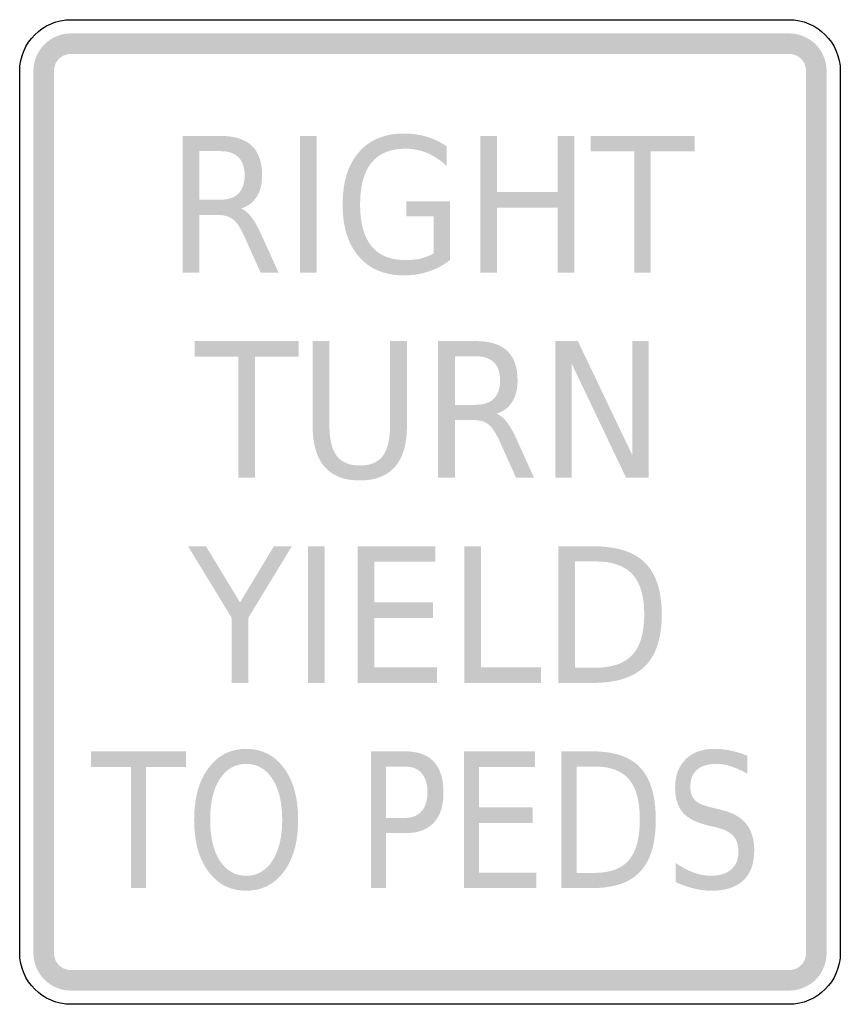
# Model space of a CAD drawing. Header units: inches. Extents: x -0.5 to 0.5, y -0.6 to 0.6.
import ezdxf

# ---------------------------------------------------------------- set-up
doc = ezdxf.new("R2010")
doc.units = ezdxf.units.IN
doc.header["$MEASUREMENT"] = 0

msp = doc.modelspace()

# ---------------------------------------------------------------- hatches: boundary and pattern name
for points in [[(-0.4375, 0.5833), (-0.442, 0.5831), (-0.4464, 0.5825), (-0.4508, 0.5814), (-0.455, 0.5798), (-0.4591, 0.5779), (-0.463, 0.5756), (-0.4666, 0.5729), (-0.4699, 0.5699), (-0.4729, 0.5666), (-0.4756, 0.563), (-0.4779, 0.5591), (-0.4798, 0.555), (-0.4814, 0.5508), (-0.4825, 0.5464), (-0.4831, 0.542), (-0.4833, 0.5375), (-0.4583, 0.5375), (-0.4582, 0.5395), (-0.4579, 0.5416), (-0.4574, 0.5435), (-0.4567, 0.5455), (-0.4559, 0.5473), (-0.4548, 0.5491), (-0.4536, 0.5507), (-0.4522, 0.5522), (-0.4507, 0.5536), (-0.4491, 0.5548), (-0.4473, 0.5559), (-0.4455, 0.5567), (-0.4435, 0.5574), (-0.4416, 0.5579), (-0.4395, 0.5582), (-0.4375, 0.5583), (-0.4375, 0.5833)], [(-0.4375, 0.5583), (0.4375, 0.5583), (0.4375, 0.5833), (-0.4375, 0.5833), (-0.4375, 0.5583)], [(0.4833, 0.5375), (0.4831, 0.542), (0.4825, 0.5464), (0.4814, 0.5508), (0.4798, 0.555), (0.4779, 0.5591), (0.4756, 0.563), (0.4729, 0.5666), (0.4699, 0.5699), (0.4666, 0.5729), (0.463, 0.5756), (0.4591, 0.5779), (0.455, 0.5798), (0.4508, 0.5814), (0.4464, 0.5825), (0.442, 0.5831), (0.4375, 0.5833), (0.4375, 0.5583), (0.4395, 0.5582), (0.4416, 0.5579), (0.4435, 0.5574), (0.4455, 0.5567), (0.4473, 0.5559), (0.4491, 0.5548), (0.4507, 0.5536), (0.4522, 0.5522), (0.4536, 0.5507), (0.4548, 0.5491), (0.4559, 0.5473), (0.4567, 0.5455), (0.4574, 0.5435), (0.4579, 0.5416), (0.4582, 0.5395), (0.4583, 0.5375), (0.4833, 0.5375)], [(-0.4583, -0.5375), (-0.4583, 0.5375), (-0.4833, 0.5375), (-0.4833, -0.5375), (-0.4583, -0.5375)], [(0.4583, 0.5375), (0.4583, -0.5375), (0.4833, -0.5375), (0.4833, 0.5375), (0.4583, 0.5375)], [(-0.1585, 0.4583), (-0.1382, 0.4583), (-0.1382, 0.2917), (-0.1585, 0.2917), (-0.1585, 0.4583)], [(0.0615, 0.4583), (0.0818, 0.4583), (0.0818, 0.39), (0.1555, 0.39), (0.1555, 0.4583), (0.1758, 0.4583), (0.1758, 0.2917), (0.1555, 0.2917), (0.1555, 0.371), (0.0818, 0.371), (0.0818, 0.2917), (0.0615, 0.2917), (0.0615, 0.4583)], [(0.1956, 0.4583), (0.3224, 0.4583), (0.3224, 0.4394), (0.2691, 0.4394), (0.2691, 0.2917), (0.2488, 0.2917), (0.2488, 0.4394), (0.1956, 0.4394), (0.1956, 0.4583)], [(-0.2869, 0.2083), (-0.1601, 0.2083), (-0.1601, 0.1894), (-0.2133, 0.1894), (-0.2133, 0.0417), (-0.2336, 0.0417), (-0.2336, 0.1894), (-0.2869, 0.1894), (-0.2869, 0.2083)], [(0.1528, 0.2083), (0.1802, 0.2083), (0.2467, 0.0689), (0.2467, 0.2083), (0.2664, 0.2083), (0.2664, 0.0417), (0.239, 0.0417), (0.1725, 0.1811), (0.1725, 0.0417), (0.1528, 0.0417), (0.1528, 0.2083)], [(-0.2949, -0.0417), (-0.273, -0.0417), (-0.2315, -0.1102), (-0.1902, -0.0417), (-0.1683, -0.0417), (-0.2214, -0.129), (-0.2214, -0.2083), (-0.2417, -0.2083), (-0.2417, -0.129), (-0.2949, -0.0417)], [(-0.1488, -0.0417), (-0.1284, -0.0417), (-0.1284, -0.2083), (-0.1488, -0.2083), (-0.1488, -0.0417)], [(-0.0881, -0.0417), (0.0066, -0.0417), (0.0066, -0.0606), (-0.0678, -0.0606), (-0.0678, -0.11), (0.0036, -0.11), (0.0036, -0.129), (-0.0678, -0.129), (-0.0678, -0.1894), (0.0085, -0.1894), (0.0085, -0.2083), (-0.0881, -0.2083), (-0.0881, -0.0417)], [(0.0418, -0.0417), (0.0621, -0.0417), (0.0621, -0.1894), (0.1351, -0.1894), (0.1351, -0.2083), (0.0418, -0.2083), (0.0418, -0.0417)], [(-0.4132, -0.2917), (-0.2973, -0.2917), (-0.2973, -0.3106), (-0.346, -0.3106), (-0.346, -0.4583), (-0.3645, -0.4583), (-0.3645, -0.3106), (-0.4132, -0.3106), (-0.4132, -0.2917)], [(0.0413, -0.2917), (0.1279, -0.2917), (0.1279, -0.3106), (0.0598, -0.3106), (0.0598, -0.36), (0.1251, -0.36), (0.1251, -0.379), (0.0598, -0.379), (0.0598, -0.4394), (0.1296, -0.4394), (0.1296, -0.4583), (0.0413, -0.4583), (0.0413, -0.2917)], [(-0.4833, -0.5375), (-0.4831, -0.542), (-0.4825, -0.5464), (-0.4814, -0.5508), (-0.4798, -0.555), (-0.4779, -0.5591), (-0.4756, -0.563), (-0.4729, -0.5666), (-0.4699, -0.5699), (-0.4666, -0.5729), (-0.463, -0.5756), (-0.4591, -0.5779), (-0.455, -0.5798), (-0.4508, -0.5814), (-0.4464, -0.5825), (-0.442, -0.5831), (-0.4375, -0.5833), (-0.4375, -0.5583), (-0.4395, -0.5582), (-0.4416, -0.5579), (-0.4435, -0.5574), (-0.4455, -0.5567), (-0.4473, -0.5559), (-0.4491, -0.5548), (-0.4507, -0.5536), (-0.4522, -0.5522), (-0.4536, -0.5507), (-0.4548, -0.5491), (-0.4559, -0.5473), (-0.4567, -0.5455), (-0.4574, -0.5435), (-0.4579, -0.5416), (-0.4582, -0.5395), (-0.4583, -0.5375), (-0.4833, -0.5375)], [(0.4375, -0.5833), (0.4417, -0.5831), (0.4459, -0.5826), (0.45, -0.5816), (0.4541, -0.5802), (0.4579, -0.5785), (0.4616, -0.5765), (0.4651, -0.5741), (0.4684, -0.5714), (0.4714, -0.5684), (0.4741, -0.5651), (0.4765, -0.5616), (0.4785, -0.5579), (0.4802, -0.5541), (0.4816, -0.55), (0.4826, -0.5459), (0.4831, -0.5417), (0.4833, -0.5375), (0.4583, -0.5375), (0.4582, -0.5394), (0.458, -0.5413), (0.4575, -0.5432), (0.4569, -0.545), (0.4561, -0.5468), (0.4552, -0.5485), (0.4541, -0.5501), (0.4529, -0.5515), (0.4515, -0.5529), (0.4501, -0.5541), (0.4485, -0.5552), (0.4468, -0.5561), (0.445, -0.5569), (0.4432, -0.5575), (0.4413, -0.558), (0.4394, -0.5582), (0.4375, -0.5583), (0.4375, -0.5833)], [(0.4375, -0.5583), (-0.4375, -0.5583), (-0.4375, -0.5833), (0.4375, -0.5833), (0.4375, -0.5583)]]:
    msp.add_hatch(color=7).paths.add_polyline_path(points)
h = msp.add_hatch(color=7)
edge = h.paths.add_edge_path()
edge.add_spline(control_points=[(-0.2303, 0.3698), (-0.2259, 0.3682), (-0.2217, 0.3647), (-0.2176, 0.3593), (-0.2135, 0.354), (-0.2093, 0.3466), (-0.2052, 0.3372)], knot_values=[0, 0, 0, 0, 1, 1, 1, 2, 2, 2, 2], degree=3, periodic=0)
edge.add_line((-0.2052, 0.3372), (-0.1845, 0.2917))
edge.add_line((-0.1845, 0.2917), (-0.2064, 0.2917))
edge.add_line((-0.2064, 0.2917), (-0.2256, 0.3344))
edge.add_spline(control_points=[(-0.2256, 0.3344), (-0.2305, 0.3456), (-0.2353, 0.353), (-0.24, 0.3566), (-0.2446, 0.3603), (-0.251, 0.3621), (-0.259, 0.3621)], knot_values=[0, 0, 0, 0, 1, 1, 1, 2, 2, 2, 2], degree=3, periodic=0)
edge.add_line((-0.259, 0.3621), (-0.2811, 0.3621))
edge.add_line((-0.2811, 0.3621), (-0.2811, 0.2917))
edge.add_line((-0.2811, 0.2917), (-0.3014, 0.2917))
edge.add_line((-0.3014, 0.2917), (-0.3014, 0.4583))
edge.add_line((-0.3014, 0.4583), (-0.2556, 0.4583))
edge.add_spline(control_points=[(-0.2556, 0.4583), (-0.2384, 0.4583), (-0.2256, 0.4544), (-0.2172, 0.4464), (-0.2088, 0.4384), (-0.2046, 0.4264), (-0.2046, 0.4103), (-0.2046, 0.3998), (-0.2068, 0.3911), (-0.2112, 0.3842), (-0.2155, 0.3773), (-0.2219, 0.3725), (-0.2303, 0.3698)], knot_values=[0, 0, 0, 0, 1, 1, 1, 2, 2, 2, 3, 3, 3, 4, 4, 4, 4], degree=3, periodic=0)
edge = h.paths.add_edge_path(flags=0)
edge.add_line((-0.2811, 0.4398), (-0.2811, 0.3806))
edge.add_line((-0.2811, 0.3806), (-0.2556, 0.3806))
edge.add_spline(control_points=[(-0.2556, 0.3806), (-0.2458, 0.3806), (-0.2384, 0.3831), (-0.2334, 0.3882), (-0.2284, 0.3932), (-0.2259, 0.4006), (-0.2259, 0.4103), (-0.2259, 0.4201), (-0.2284, 0.4274), (-0.2334, 0.4324), (-0.2384, 0.4373), (-0.2458, 0.4398), (-0.2556, 0.4398)], knot_values=[0, 0, 0, 0, 1, 1, 1, 2, 2, 2, 3, 3, 3, 4, 4, 4, 4], degree=3, periodic=0)
edge.add_line((-0.2556, 0.4398), (-0.2811, 0.4398))
h = msp.add_hatch(color=7)
edge = h.paths.add_edge_path()
edge.add_line((0.0044, 0.3154), (0.0044, 0.3602))
edge.add_line((0.0044, 0.3602), (-0.0288, 0.3602))
edge.add_line((-0.0288, 0.3602), (-0.0288, 0.3787))
edge.add_line((-0.0288, 0.3787), (0.0244, 0.3787))
edge.add_line((0.0244, 0.3787), (0.0244, 0.3072))
edge.add_spline(control_points=[(0.0244, 0.3072), (0.0166, 0.301), (0.008, 0.2963), (-0.0015, 0.2932), (-0.0109, 0.29), (-0.021, 0.2884), (-0.0317, 0.2884), (-0.0551, 0.2884), (-0.0735, 0.296), (-0.0867, 0.3113), (-0.0999, 0.3265), (-0.1065, 0.3477), (-0.1065, 0.3748), (-0.1065, 0.4021), (-0.0999, 0.4233), (-0.0867, 0.4385), (-0.0735, 0.4537), (-0.0551, 0.4613), (-0.0317, 0.4613), (-0.022, 0.4613), (-0.0127, 0.46), (-0.0039, 0.4573), (0.005, 0.4547), (0.0131, 0.4507), (0.0205, 0.4455)], knot_values=[0, 0, 0, 0, 1, 1, 1, 2, 2, 2, 3, 3, 3, 4, 4, 4, 5, 5, 5, 6, 6, 6, 7, 7, 7, 8, 8, 8, 8], degree=3, periodic=0)
edge.add_line((0.0205, 0.4455), (0.0205, 0.4215))
edge.add_spline(control_points=[(0.0205, 0.4215), (0.013, 0.4286), (0.005, 0.4339), (-0.0034, 0.4375), (-0.0119, 0.441), (-0.0207, 0.4428), (-0.03, 0.4428), (-0.0483, 0.4428), (-0.0621, 0.4371), (-0.0713, 0.4257), (-0.0806, 0.4144), (-0.0852, 0.3974), (-0.0852, 0.3748), (-0.0852, 0.3524), (-0.0806, 0.3354), (-0.0713, 0.324), (-0.0621, 0.3127), (-0.0483, 0.307), (-0.03, 0.307), (-0.0228, 0.307), (-0.0164, 0.3076), (-0.0108, 0.309), (-0.0052, 0.3104), (-0.0001, 0.3125), (0.0044, 0.3154)], knot_values=[0, 0, 0, 0, 1, 1, 1, 2, 2, 2, 3, 3, 3, 4, 4, 4, 5, 5, 5, 6, 6, 6, 7, 7, 7, 8, 8, 8, 8], degree=3, periodic=0)
h = msp.add_hatch(color=7)
edge = h.paths.add_edge_path()
edge.add_line((-0.143, 0.2083), (-0.1226, 0.2083))
edge.add_line((-0.1226, 0.2083), (-0.1226, 0.1071))
edge.add_spline(control_points=[(-0.1226, 0.1071), (-0.1226, 0.0892), (-0.1197, 0.0764), (-0.1138, 0.0685), (-0.108, 0.0607), (-0.0985, 0.0567), (-0.0855, 0.0567), (-0.0725, 0.0567), (-0.0631, 0.0607), (-0.0573, 0.0685), (-0.0515, 0.0764), (-0.0486, 0.0892), (-0.0486, 0.1071)], knot_values=[0, 0, 0, 0, 1, 1, 1, 2, 2, 2, 3, 3, 3, 4, 4, 4, 4], degree=3, periodic=0)
edge.add_line((-0.0486, 0.1071), (-0.0486, 0.2083))
edge.add_line((-0.0486, 0.2083), (-0.0281, 0.2083))
edge.add_line((-0.0281, 0.2083), (-0.0281, 0.1043))
edge.add_spline(control_points=[(-0.0281, 0.1043), (-0.0281, 0.0826), (-0.033, 0.0662), (-0.0426, 0.0551), (-0.0523, 0.044), (-0.0666, 0.0384), (-0.0855, 0.0384), (-0.1045, 0.0384), (-0.1188, 0.044), (-0.1285, 0.0551), (-0.1382, 0.0662), (-0.143, 0.0826), (-0.143, 0.1043)], knot_values=[0, 0, 0, 0, 1, 1, 1, 2, 2, 2, 3, 3, 3, 4, 4, 4, 4], degree=3, periodic=0)
edge.add_line((-0.143, 0.1043), (-0.143, 0.2083))
h = msp.add_hatch(color=7)
edge = h.paths.add_edge_path()
edge.add_spline(control_points=[(0.081, 0.1198), (0.0854, 0.1182), (0.0897, 0.1147), (0.0938, 0.1093), (0.0979, 0.104), (0.102, 0.0966), (0.1062, 0.0872)], knot_values=[0, 0, 0, 0, 1, 1, 1, 2, 2, 2, 2], degree=3, periodic=0)
edge.add_line((0.1062, 0.0872), (0.1268, 0.0417))
edge.add_line((0.1268, 0.0417), (0.1049, 0.0417))
edge.add_line((0.1049, 0.0417), (0.0857, 0.0844))
edge.add_spline(control_points=[(0.0857, 0.0844), (0.0808, 0.0956), (0.076, 0.103), (0.0714, 0.1066), (0.0667, 0.1103), (0.0604, 0.1121), (0.0524, 0.1121)], knot_values=[0, 0, 0, 0, 1, 1, 1, 2, 2, 2, 2], degree=3, periodic=0)
edge.add_line((0.0524, 0.1121), (0.0303, 0.1121))
edge.add_line((0.0303, 0.1121), (0.0303, 0.0417))
edge.add_line((0.0303, 0.0417), (0.0099, 0.0417))
edge.add_line((0.0099, 0.0417), (0.0099, 0.2083))
edge.add_line((0.0099, 0.2083), (0.0557, 0.2083))
edge.add_spline(control_points=[(0.0557, 0.2083), (0.0729, 0.2083), (0.0857, 0.2044), (0.0941, 0.1964), (0.1025, 0.1884), (0.1067, 0.1764), (0.1067, 0.1603), (0.1067, 0.1498), (0.1045, 0.1411), (0.1002, 0.1342), (0.0958, 0.1273), (0.0895, 0.1225), (0.081, 0.1198)], knot_values=[0, 0, 0, 0, 1, 1, 1, 2, 2, 2, 3, 3, 3, 4, 4, 4, 4], degree=3, periodic=0)
edge = h.paths.add_edge_path(flags=0)
edge.add_line((0.0303, 0.1898), (0.0303, 0.1306))
edge.add_line((0.0303, 0.1306), (0.0557, 0.1306))
edge.add_spline(control_points=[(0.0557, 0.1306), (0.0655, 0.1306), (0.0729, 0.1331), (0.0779, 0.1382), (0.0829, 0.1432), (0.0854, 0.1506), (0.0854, 0.1603), (0.0854, 0.1701), (0.0829, 0.1774), (0.0779, 0.1824), (0.0729, 0.1873), (0.0655, 0.1898), (0.0557, 0.1898)], knot_values=[0, 0, 0, 0, 1, 1, 1, 2, 2, 2, 3, 3, 3, 4, 4, 4, 4], degree=3, periodic=0)
edge.add_line((0.0557, 0.1898), (0.0303, 0.1898))
h = msp.add_hatch(color=7)
edge = h.paths.add_edge_path()
edge.add_line((0.1563, -0.0417), (0.198, -0.0417))
edge.add_spline(control_points=[(0.198, -0.0417), (0.2271, -0.0417), (0.2484, -0.0484), (0.262, -0.0618), (0.2756, -0.0752), (0.2824, -0.0963), (0.2824, -0.1248), (0.2824, -0.1536), (0.2755, -0.1747), (0.2619, -0.1881), (0.2482, -0.2016), (0.2269, -0.2083), (0.198, -0.2083)], knot_values=[0, 0, 0, 0, 1, 1, 1, 2, 2, 2, 3, 3, 3, 4, 4, 4, 4], degree=3, periodic=0)
edge.add_line((0.198, -0.2083), (0.1563, -0.2083))
edge.add_line((0.1563, -0.2083), (0.1563, -0.0417))
edge = h.paths.add_edge_path(flags=0)
edge.add_line((0.1767, -0.0602), (0.1767, -0.1898))
edge.add_line((0.1767, -0.1898), (0.2011, -0.1898))
edge.add_spline(control_points=[(0.2011, -0.1898), (0.2218, -0.1898), (0.237, -0.1846), (0.2466, -0.1742), (0.2562, -0.1638), (0.2611, -0.1473), (0.2611, -0.1248), (0.2611, -0.1025), (0.2562, -0.0862), (0.2466, -0.0758), (0.237, -0.0654), (0.2218, -0.0602), (0.2011, -0.0602)], knot_values=[0, 0, 0, 0, 1, 1, 1, 2, 2, 2, 3, 3, 3, 4, 4, 4, 4], degree=3, periodic=0)
edge.add_line((0.2011, -0.0602), (0.1767, -0.0602))
h = msp.add_hatch(color=7)
edge = h.paths.add_edge_path()
edge.add_spline(control_points=[(-0.224, -0.2887), (-0.2047, -0.2887), (-0.1894, -0.2965), (-0.1779, -0.3122), (-0.1664, -0.3278), (-0.1607, -0.3488), (-0.1607, -0.3752), (-0.1607, -0.4014), (-0.1664, -0.4224), (-0.1779, -0.4381), (-0.1894, -0.4537), (-0.2047, -0.4616), (-0.224, -0.4616), (-0.2432, -0.4616), (-0.2586, -0.4538), (-0.2701, -0.4381), (-0.2817, -0.4225), (-0.2874, -0.4015), (-0.2874, -0.3752), (-0.2874, -0.3488), (-0.2817, -0.3278), (-0.2701, -0.3122), (-0.2586, -0.2965), (-0.2432, -0.2887), (-0.224, -0.2887)], knot_values=[0, 0, 0, 0, 1, 1, 1, 2, 2, 2, 3, 3, 3, 4, 4, 4, 5, 5, 5, 6, 6, 6, 7, 7, 7, 8, 8, 8, 8], degree=3, periodic=0)
edge = h.paths.add_edge_path(flags=0)
edge.add_spline(control_points=[(-0.224, -0.307), (-0.2375, -0.307), (-0.2481, -0.3131), (-0.2561, -0.3253), (-0.264, -0.3375), (-0.2679, -0.3541), (-0.2679, -0.3752), (-0.2679, -0.3962), (-0.264, -0.4127), (-0.2561, -0.425), (-0.2481, -0.4372), (-0.2375, -0.4433), (-0.224, -0.4433), (-0.2105, -0.4433), (-0.1999, -0.4372), (-0.192, -0.425), (-0.1841, -0.4127), (-0.1801, -0.3962), (-0.1801, -0.3752), (-0.1801, -0.3541), (-0.1841, -0.3375), (-0.192, -0.3253), (-0.1999, -0.3131), (-0.2105, -0.307), (-0.224, -0.307)], knot_values=[0, 0, 0, 0, 1, 1, 1, 2, 2, 2, 3, 3, 3, 4, 4, 4, 5, 5, 5, 6, 6, 6, 7, 7, 7, 8, 8, 8, 8], degree=3, periodic=0)
h = msp.add_hatch(color=7)
edge = h.paths.add_edge_path()
edge.add_line((-0.072, -0.2917), (-0.0302, -0.2917))
edge.add_spline(control_points=[(-0.0302, -0.2917), (-0.0148, -0.2917), (-0.0032, -0.2959), (0.0046, -0.3043), (0.0125, -0.3128), (0.0164, -0.3252), (0.0164, -0.3415), (0.0164, -0.3579), (0.0125, -0.3703), (0.0046, -0.3787), (-0.0032, -0.3871), (-0.0148, -0.3914), (-0.0302, -0.3914)], knot_values=[0, 0, 0, 0, 1, 1, 1, 2, 2, 2, 3, 3, 3, 4, 4, 4, 4], degree=3, periodic=0)
edge.add_line((-0.0302, -0.3914), (-0.0535, -0.3914))
edge.add_line((-0.0535, -0.3914), (-0.0535, -0.4583))
edge.add_line((-0.0535, -0.4583), (-0.072, -0.4583))
edge.add_line((-0.072, -0.4583), (-0.072, -0.2917))
edge = h.paths.add_edge_path(flags=0)
edge.add_line((-0.0535, -0.3102), (-0.0535, -0.3728))
edge.add_line((-0.0535, -0.3728), (-0.0302, -0.3728))
edge.add_spline(control_points=[(-0.0302, -0.3728), (-0.0216, -0.3728), (-0.0149, -0.3701), (-0.0102, -0.3647), (-0.0054, -0.3592), (-0.0031, -0.3515), (-0.0031, -0.3415), (-0.0031, -0.3315), (-0.0054, -0.3238), (-0.0102, -0.3183), (-0.0149, -0.3129), (-0.0216, -0.3102), (-0.0302, -0.3102)], knot_values=[0, 0, 0, 0, 1, 1, 1, 2, 2, 2, 3, 3, 3, 4, 4, 4, 4], degree=3, periodic=0)
edge.add_line((-0.0302, -0.3102), (-0.0535, -0.3102))
h = msp.add_hatch(color=7)
edge = h.paths.add_edge_path()
edge.add_line((0.16, -0.2917), (0.198, -0.2917))
edge.add_spline(control_points=[(0.198, -0.2917), (0.2246, -0.2917), (0.2441, -0.2984), (0.2565, -0.3118), (0.2689, -0.3252), (0.2751, -0.3463), (0.2751, -0.3748), (0.2751, -0.4036), (0.2689, -0.4247), (0.2564, -0.4381), (0.2439, -0.4516), (0.2245, -0.4583), (0.198, -0.4583)], knot_values=[0, 0, 0, 0, 1, 1, 1, 2, 2, 2, 3, 3, 3, 4, 4, 4, 4], degree=3, periodic=0)
edge.add_line((0.198, -0.4583), (0.16, -0.4583))
edge.add_line((0.16, -0.4583), (0.16, -0.2917))
edge = h.paths.add_edge_path(flags=0)
edge.add_line((0.1786, -0.3102), (0.1786, -0.4398))
edge.add_line((0.1786, -0.4398), (0.2009, -0.4398))
edge.add_spline(control_points=[(0.2009, -0.4398), (0.2198, -0.4398), (0.2336, -0.4346), (0.2425, -0.4242), (0.2513, -0.4138), (0.2557, -0.3973), (0.2557, -0.3748), (0.2557, -0.3525), (0.2513, -0.3362), (0.2425, -0.3258), (0.2336, -0.3154), (0.2198, -0.3102), (0.2009, -0.3102)], knot_values=[0, 0, 0, 0, 1, 1, 1, 2, 2, 2, 3, 3, 3, 4, 4, 4, 4], degree=3, periodic=0)
edge.add_line((0.2009, -0.3102), (0.1786, -0.3102))
h = msp.add_hatch(color=7)
edge = h.paths.add_edge_path()
edge.add_line((0.3868, -0.2971), (0.3868, -0.3191))
edge.add_spline(control_points=[(0.3868, -0.3191), (0.3798, -0.315), (0.3732, -0.312), (0.3669, -0.31), (0.3607, -0.308), (0.3547, -0.307), (0.3489, -0.307), (0.3387, -0.307), (0.3309, -0.3093), (0.3255, -0.3141), (0.32, -0.3189), (0.3173, -0.3256), (0.3173, -0.3344), (0.3173, -0.3418), (0.3191, -0.3474), (0.3227, -0.3511), (0.3264, -0.3549), (0.3333, -0.3579), (0.3435, -0.3602)], knot_values=[0, 0, 0, 0, 1, 1, 1, 2, 2, 2, 3, 3, 3, 4, 4, 4, 5, 5, 5, 6, 6, 6, 6], degree=3, periodic=0)
edge.add_line((0.3435, -0.3602), (0.3546, -0.363))
edge.add_spline(control_points=[(0.3546, -0.363), (0.3685, -0.3662), (0.3787, -0.3718), (0.3852, -0.3799), (0.3918, -0.388), (0.3951, -0.3988), (0.3951, -0.4123), (0.3951, -0.4285), (0.3906, -0.4407), (0.3818, -0.4491), (0.3729, -0.4574), (0.3599, -0.4616), (0.3427, -0.4616), (0.3361, -0.4616), (0.3292, -0.4607), (0.3219, -0.4589), (0.3146, -0.4571), (0.307, -0.4545), (0.2992, -0.451)], knot_values=[0, 0, 0, 0, 1, 1, 1, 2, 2, 2, 3, 3, 3, 4, 4, 4, 5, 5, 5, 6, 6, 6, 6], degree=3, periodic=0)
edge.add_line((0.2992, -0.451), (0.2992, -0.4277))
edge.add_spline(control_points=[(0.2992, -0.4277), (0.3068, -0.4329), (0.3141, -0.4368), (0.3213, -0.4394), (0.3285, -0.442), (0.3357, -0.4433), (0.3427, -0.4433), (0.3532, -0.4433), (0.3614, -0.4407), (0.3671, -0.4357), (0.3729, -0.4306), (0.3758, -0.4234), (0.3758, -0.414), (0.3758, -0.4058), (0.3737, -0.3994), (0.3696, -0.3948), (0.3654, -0.3902), (0.3586, -0.3867), (0.3492, -0.3844)], knot_values=[0, 0, 0, 0, 1, 1, 1, 2, 2, 2, 3, 3, 3, 4, 4, 4, 5, 5, 5, 6, 6, 6, 6], degree=3, periodic=0)
edge.add_line((0.3492, -0.3844), (0.338, -0.3818))
edge.add_spline(control_points=[(0.338, -0.3818), (0.3241, -0.3784), (0.3141, -0.3732), (0.3079, -0.366), (0.3018, -0.3589), (0.2987, -0.3489), (0.2987, -0.3362), (0.2987, -0.3215), (0.303, -0.3099), (0.3115, -0.3014), (0.32, -0.2929), (0.3318, -0.2887), (0.3467, -0.2887), (0.3532, -0.2887), (0.3598, -0.2894), (0.3664, -0.2908), (0.3731, -0.2922), (0.3799, -0.2943), (0.3868, -0.2971)], knot_values=[0, 0, 0, 0, 1, 1, 1, 2, 2, 2, 3, 3, 3, 4, 4, 4, 5, 5, 5, 6, 6, 6, 6], degree=3, periodic=0)

# ---------------------------------------------------------------- linework, layer by layer
at = {"color": 7}
for points in [[(-0.4375, 0.6), (0.4375, 0.6)], [(-0.5, -0.5375), (-0.5, 0.5375)], [(0.5, 0.5375), (0.5, -0.5375)], [(0.4375, -0.6), (-0.4375, -0.6)]]:
    msp.add_lwpolyline(points, dxfattribs=at)
for points in [[(-0.5, 0.5375), (-0.5, 0.572), (-0.472, 0.6), (-0.4375, 0.6)], [(0.4375, 0.6), (0.472, 0.6), (0.5, 0.572), (0.5, 0.5375)], [(-0.4375, -0.6), (-0.472, -0.6), (-0.5, -0.572), (-0.5, -0.5375)], [(0.5, -0.5375), (0.5, -0.572), (0.472, -0.6), (0.4375, -0.6)]]:
    msp.add_open_spline(points, degree=3, dxfattribs=at)

doc.saveas('drawing.dxf')
